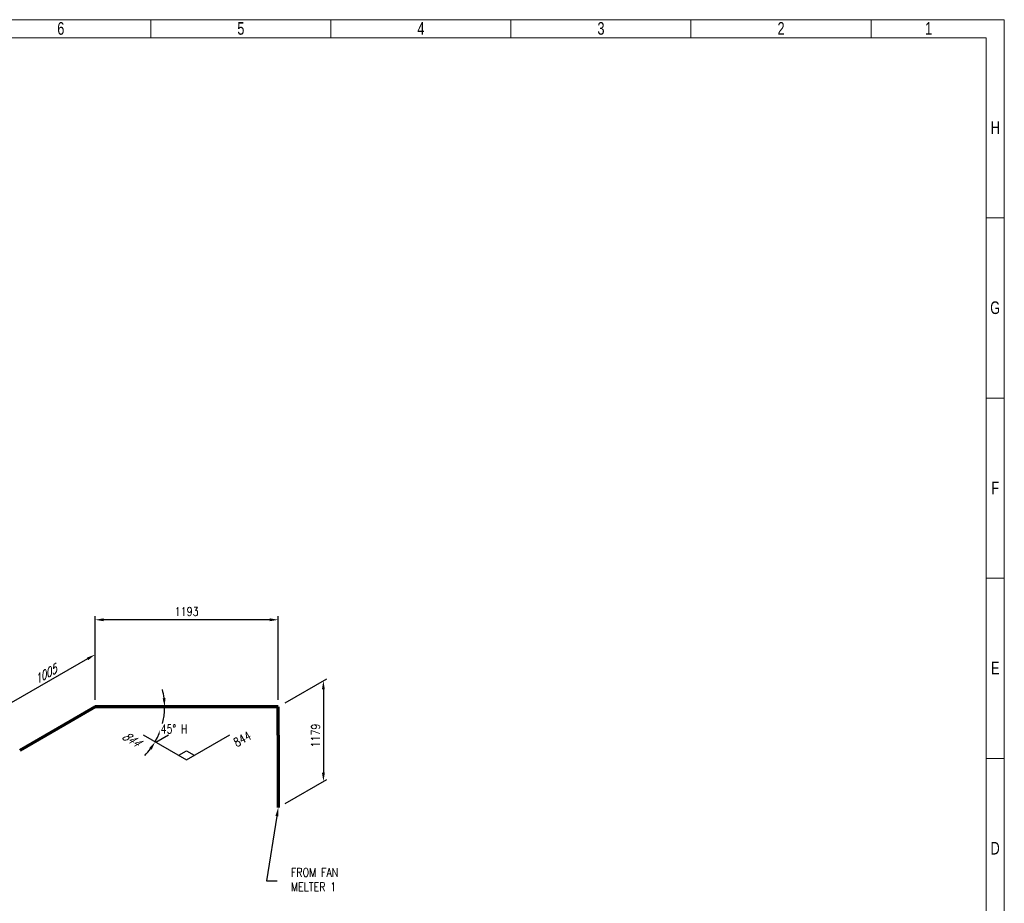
# Model space of a CAD drawing. Header units: millimetres. Extents: x 0 to 594, y 0 to 424.
# Tile 14 of 14: x 311 to 594, y 171 to 424. Entities that reach past the tile are written whole.
import ezdxf
from ezdxf import colors
from ezdxf.entities.mleader import LeaderData, LeaderLine
from ezdxf.math import Vec2, Vec3

# ---------------------------------------------------------------- set-up
doc = ezdxf.new("R2010")
doc.units = ezdxf.units.MM
doc.header["$LTSCALE"] = 0.25
for name, color, linetype in [('Annotation', 7, 'Continuous'), ('Dimension', 1, 'Continuous'), ('Skew Box', 7, 'Continuous')]:
    doc.layers.add(name, color=color, linetype=linetype)
doc.layers.add('Pipe', color=3, linetype='Continuous', lineweight=70)
doc.styles.add('AdskIsoAnnotation', font='romans.shx', dxfattribs={"width": 0.8, "height": 1})
doc.styles.add('AdskIsoMetric', font='romans.shx', dxfattribs={"width": 0.8, "height": 2.5})
doc.styles.add('AdskIsoMetric-30', font='romans.shx', dxfattribs={"width": 0.8, "height": 2.5})
doc.styles.add('AdskIsoMetric30', font='romans.shx', dxfattribs={"width": 0.8, "oblique": 30, "height": 2.5})
doc.styles.add('SLDTEXTSTYLE3', font='TXT', dxfattribs={"width": 0.75})
doc.styles.get("Standard").update_dxf_attribs({"font": 'arial.ttf'})
doc.dimstyles.new('AdskIsoMetric', dxfattribs={"dimtxt": 2.5, "dimasz": 2.5, "dimexe": 1, "dimexo": 2, "dimgap": 0.8, "dimtad": 1, "dimdec": 0, "dimrnd": 1, "dimzin": 0, "dimdsep": 46, "dimtxsty": 'AdskIsoMetric', "dimcen": 0, "dimclrt": 7, "dimadec": 0, "dimazin": 0, "dimtfac": 1, "dimtdec": 0, "dimtmove": 1, "dimatfit": 3, "dimfxl": 1, "dimtfill": 1, "dimfrac": 2, "dimtolj": 1, "dimtzin": 0, "dimarcsym": 0})

# ---------------------------------------------------------------- blocks, each defined once
blk = doc.blocks.new('*D33')
at = {"layer": 'Defpoints', "color": 0, "transparency": 16777216}
for p in [(332.71, 226.96), (352.71, 226.96)]:
    blk.add_point(p, dxfattribs=at)
at = {"layer": 'Dimension', "color": 0, "lineweight": -2, "transparency": 16777216}
for start, end in [(7.1667, 14.3333), (330, 0), (315.6667, 322.8334)]:
    blk.add_arc((332.71, 226.96), 20, start, end, dxfattribs=at)
at = {"layer": 'Dimension', "color": 0, "transparency": 16777216}
for points in [[(352.97, 229.48), (352.14, 229.43), (352.71, 226.96)], [(348.3, 215.11), (348.99, 214.65), (350.03, 216.96)]]:
    blk.add_solid(points, dxfattribs=at)
at = {"layer": 'Dimension', "color": 7, "transparency": 16777216, "insert": (355.4, 220.59), "char_height": 2.5, "attachment_point": 5, "style": 'AdskIsoMetric', "bg_fill": 3, "box_fill_scale": 1.1, "bg_fill_color": 256, "bg_fill_true_color": 13158600, "bg_fill_transparency": 0}
blk.add_mtext('\\A1;45° H', dxfattribs=at)
at = {"layer": 'Defpoints', "color": 0, "transparency": 16777216}
for p in [(352.41, 223.49), (350.03, 216.96)]:
    blk.add_point(p, dxfattribs=at)
blk = doc.blocks.new('*D49')
at = {"layer": 'Defpoints', "color": 0, "transparency": 16777216}
for p in [(332.71, 226.96), (304, 225.38), (304, 210.38)]:
    blk.add_point(p, dxfattribs=at)
at = {"layer": 'Dimension', "color": 0, "lineweight": -2, "transparency": 16777216}
for p, q in [((330.54, 240.71), (306.16, 226.63)), ((332.71, 229.27), (332.71, 243.12)), ((304, 212.69), (304, 226.54))]:
    blk.add_line(p, q, dxfattribs=at)
at = {"layer": 'Dimension', "color": 0, "transparency": 16777216}
for points in [[(330.34, 241.07), (330.75, 240.35), (332.71, 241.96)], [(305.95, 226.99), (306.37, 226.27), (304, 225.38)]]:
    blk.add_solid(points, dxfattribs=at)
at = {"layer": 'Dimension', "color": 7, "transparency": 16777216, "insert": (318.35, 236.26), "char_height": 2.5, "attachment_point": 5, "rotation": 30, "style": 'AdskIsoMetric30', "bg_fill": 3, "box_fill_scale": 1.1, "bg_fill_color": 256, "bg_fill_true_color": 13158600, "bg_fill_transparency": 0}
blk.add_mtext('\\A1;1005', dxfattribs=at)
blk = doc.blocks.new('*D52')
at = {"layer": 'Defpoints', "color": 0, "transparency": 16777216}
for p in [(332.71, 251.96), (332.71, 226.96), (385.35, 226.96)]:
    blk.add_point(p, dxfattribs=at)
at = {"layer": 'Dimension', "color": 0, "lineweight": -2, "transparency": 16777216}
for p, q in [((332.71, 228.96), (332.71, 252.96)), ((382.85, 251.96), (335.21, 251.96)), ((385.35, 228.96), (385.35, 252.96))]:
    blk.add_line(p, q, dxfattribs=at)
at = {"layer": 'Dimension', "color": 0, "transparency": 16777216}
for points in [[(335.21, 252.38), (335.21, 251.54), (332.71, 251.96)], [(382.85, 252.38), (382.85, 251.54), (385.35, 251.96)]]:
    blk.add_solid(points, dxfattribs=at)
at = {"layer": 'Dimension', "color": 7, "transparency": 16777216, "insert": (359.03, 254.35), "char_height": 2.5, "attachment_point": 5, "rotation": 0, "style": 'AdskIsoMetric', "bg_fill": 3, "box_fill_scale": 1.1, "bg_fill_color": 256, "bg_fill_true_color": 13158600, "bg_fill_transparency": 0}
blk.add_mtext('\\A1;1193', dxfattribs=at)
blk = doc.blocks.new('*D53')
at = {"layer": 'Defpoints', "color": 0, "transparency": 16777216}
for p in [(385.35, 226.96), (398.34, 205.54), (385.35, 198.04)]:
    blk.add_point(p, dxfattribs=at)
at = {"layer": 'Dimension', "color": 0, "lineweight": -2, "transparency": 16777216}
for p, q in [((387.35, 228.12), (399.34, 235.04)), ((398.34, 231.96), (398.34, 208.04)), ((387.35, 199.2), (399.34, 206.12))]:
    blk.add_line(p, q, dxfattribs=at)
at = {"layer": 'Dimension', "color": 0, "transparency": 16777216}
for points in [[(397.92, 231.96), (398.76, 231.96), (398.34, 234.46)], [(397.92, 208.04), (398.76, 208.04), (398.34, 205.54)]]:
    blk.add_solid(points, dxfattribs=at)
at = {"layer": 'Dimension', "color": 7, "transparency": 16777216, "insert": (396.1, 218.71), "char_height": 2.5, "attachment_point": 5, "rotation": 90, "style": 'AdskIsoMetric-30', "bg_fill": 3, "box_fill_scale": 1.1, "bg_fill_color": 256, "bg_fill_true_color": 13158600, "bg_fill_transparency": 0}
blk.add_mtext('\\A1;1179', dxfattribs=at)
blk = doc.blocks.new('*D54')
at = {"layer": 'Defpoints', "color": 0, "transparency": 16777216}
for p in [(332.71, 226.96), (359.03, 211.76), (359.03, 211.76)]:
    blk.add_point(p, dxfattribs=at)
at = {"layer": 'Dimension', "color": 7, "transparency": 16777216, "insert": (343.02, 217.72), "char_height": 2.5, "attachment_point": 5, "rotation": 330, "style": 'AdskIsoMetric30', "bg_fill": 3, "box_fill_scale": 1.1, "bg_fill_color": 256, "bg_fill_true_color": 13158600, "bg_fill_transparency": 0}
blk.add_mtext('\\A1;844', dxfattribs=at)
blk = doc.blocks.new('*D55')
at = {"layer": 'Defpoints', "color": 0, "transparency": 16777216}
for p in [(385.35, 226.96), (385.35, 226.96), (359.03, 211.76)]:
    blk.add_point(p, dxfattribs=at)
at = {"layer": 'Dimension', "color": 7, "transparency": 16777216, "insert": (375.03, 217.72), "char_height": 2.5, "attachment_point": 5, "rotation": 30, "style": 'AdskIsoMetric-30', "bg_fill": 3, "box_fill_scale": 1.1, "bg_fill_color": 256, "bg_fill_true_color": 13158600, "bg_fill_transparency": 0}
blk.add_mtext('\\A1;844', dxfattribs=at)
blk = doc.blocks.new('Elbow-7-Iso2DSkew90')
at = {"color": 0, "linetype": 'ByBlock', "lineweight": -2, "extrusion": (0, 0.816497, 0.57735)}
for p, q in [((10, 0), (0, 0)), ((0, 0), (-7.07, -4.08)), ((0, 0), (0, 0))]:
    blk.add_line(p, q, dxfattribs=at)
blk = doc.blocks.new('Elbow-1-Iso2DSkew0')
at = {"color": 0, "linetype": 'ByBlock', "lineweight": -2, "extrusion": (0, -0.57735, 0.816497)}
for p, q in [((0, 0), (-10, 0)), ((0, 0), (0, 0)), ((0, -8.16), (0, 0))]:
    blk.add_line(p, q, dxfattribs=at)
blk = doc.blocks.new('cajetin')
at = {"color": 7, "linetype": 'Continuous', "lineweight": 18}
for p, q in [((0, 615), (861, 615)), ((505.5, 607.5), (505.5, 615)), ((580.5, 607.5), (580.5, 615)), ((655.5, 607.5), (655.5, 615)), ((730.5, 607.5), (730.5, 615)), ((805.5, 607.5), (805.5, 615)), ((861, 615), (861, 0)), ((7.5, 607.5), (853.5, 607.5)), ((853.5, 607.5), (853.5, 7.5)), ((853.5, 532.5), (861, 532.5)), ((853.5, 457.5), (861, 457.5)), ((853.5, 382.5), (861, 382.5)), ((853.5, 307.5), (861, 307.5)), ((853.5, 307.5), (853.5, 307.5))]:
    blk.add_line(p, q, dxfattribs=at)
at = {"color": 7, "linetype": 'Continuous', "lineweight": 0, "char_height": 5.25, "attachment_point": 2, "style": 'SLDTEXTSTYLE3'}
for s, insert in [('6', (468.01, 613.99)), ('5', (543.01, 613.99)), ('4', (618.01, 613.99)), ('3', (693.01, 613.99)), ('2', (768.01, 613.99)), ('1', (829.51, 613.99)), ('H', (857.25, 572.74)), ('G', (857.18, 497.74)), ('F', (857.21, 422.74)), ('E', (857.24, 347.74)), ('D', (857.18, 272.74))]:
    blk.add_mtext(s, dxfattribs=dict(at, insert=insert))

msp = doc.modelspace()

# ---------------------------------------------------------------- hatches: boundary and pattern name
at = {"layer": 'Skew Box'}
h = msp.add_hatch(dxfattribs=at)
h.set_pattern_fill('LINE', color=256, angle=30, style=0)
h.paths.add_polyline_path([(352.7149, 215.4106), (349.6819, 217.1617), (352.7977, 218.9606), (358.8638, 218.9606)], flags=0)

# ---------------------------------------------------------------- linework, layer by layer
at = {"layer": 'Skew Box', "extrusion": (-7.99109e-14, 6.90174e-13, -1), "elevation": 0}
msp.add_lwpolyline([(-346.5662, 218.9606), (-359.0293, 211.765), (-371.4924, 218.9606)], dxfattribs=at)
at = {"layer": 'Skew Box', "color": 1, "extrusion": (-7.99109e-14, 6.90174e-13, -1)}
msp.add_lwpolyline([(-356.8296, 213.035), (-359.0293, 214.305), (-361.229, 213.035)], dxfattribs=at)

# ---------------------------------------------------------------- leaders
at = {"layer": 'Annotation'}
ml = msp.add_multileader_mtext('Standard', dxfattribs=at)
ml.set_content('')
ml.set_leader_properties()
ml.build(insert=Vec2(0, 0))
ml.multileader.update_dxf_attribs({"dogleg_length": 3.0619, "arrow_head_size": 2.5})
ctx = ml.context
ctx.base_point, ctx.arrow_head_size = Vec3(378.9381, 177), 2.5
notes = []
notes.append((ctx, [(0, (1, 1, 0), (382, 177), (1, 0), 3.0619, [(0, [(385.3489, 198.0448)], 0, [])])]))
ctx.mtext, ml.multileader.dxf.content_type = None, 0
for ctx, leaders in notes:
    for number, flags, end, landing, length, lines in leaders:
        leader = LeaderData()
        leader.index, (leader.has_last_leader_line, leader.has_dogleg_vector, leader.attachment_direction) = number, flags
        leader.last_leader_point, leader.dogleg_vector, leader.dogleg_length = Vec3(end), Vec3(landing), length
        for number, points, colour, breaks in lines:
            line = LeaderLine()
            line.index, line.vertices, line.color, line.breaks = number, Vec3.list(points), colors.encode_raw_color(colour), breaks
            leader.lines.append(line)
        ctx.leaders.append(leader)

# ---------------------------------------------------------------- next in the draw order: dimensions: what is measured, and where the dimension line sits
at = {"layer": 'Dimension'}
dim = msp.add_angular_dim_3p(base=(352.4059, 223.4876), center=(332.7098, 226.9606), p1=(350.0303, 216.9606), p2=(352.7098, 226.9606), text='45° H', dimstyle='AdskIsoMetric', override={"dimexe": 20, "dimexo": 0, "dimtad": 1, "dimtih": 0, "dimse1": 1, "dimse2": 1, "dimsd1": 0, "dimsd2": 0}, dxfattribs=at)
dim.commit()
dim.dimension.update_dxf_attribs({"geometry": '*D33', "text_midpoint": (355.4024, 220.5908), "dimtype": 165})

# ---------------------------------------------------------------- next in the draw order: dimensions: what is measured, and where the dimension line sits
dim = msp.add_linear_dim(base=(303.9957, 225.3825), p1=(332.7098, 226.9606), p2=(303.9957, 210.3825), angle=210, text='1005', dimstyle='AdskIsoMetric', override={"dimtad": 0, "dimlfac": 30.316622, "dimtxsty": 'AdskIsoMetric30', "dimse1": 0, "dimse2": 0, "dimsd1": 0, "dimsd2": 0, "dimtmove": 1}, dxfattribs=at)
dim.commit()
dim.dimension.update_dxf_attribs({"geometry": '*D49', "text_midpoint": (318.3527, 236.2579), "dimtype": 160})

# ---------------------------------------------------------------- next in the draw order: linework, layer by layer
at = {"layer": 'Pipe'}
msp.add_lwpolyline([(325.6387, 222.8781), (311.0667, 214.465)], dxfattribs=at)

# ---------------------------------------------------------------- next in the draw order: dimensions: what is measured, and where the dimension line sits
at = {"layer": 'Dimension'}
dim = msp.add_linear_dim(base=(332.7097, 251.9606), p1=(385.3489, 226.9606), p2=(332.7098, 226.9606), angle=180.000037, text='1193', dimstyle='AdskIsoMetric', override={"dimtad": 0, "dimlfac": 22.669502, "dimtxsty": 'AdskIsoMetric', "dimse1": 0, "dimse2": 0, "dimsd1": 0, "dimsd2": 0, "dimtmove": 1}, dxfattribs=at)
dim.commit()
dim.dimension.update_dxf_attribs({"geometry": '*D52', "text_midpoint": (359.0293, 254.3536), "dimtype": 160})

# ---------------------------------------------------------------- next in the draw order: dimensions: what is measured, and where the dimension line sits
for base, p1, p2, angle, text, override, picture, middle in [((398.3392, 205.5448), (385.3489, 226.9606), (385.3489, 198.0448), 270, '1179', {"dimtad": 0, "dimlfac": 40.780224, "dimtxsty": 'AdskIsoMetric-30', "dimse1": 0, "dimse2": 0, "dimsd1": 0, "dimsd2": 0, "dimtmove": 1}, '*D53', (396.0994, 218.7095)), ((359.0284, 211.7645), (332.7098, 226.9606), (359.0293, 211.765), 330, '844', {"dimtad": 0, "dimlfac": 27.764386, "dimtxsty": 'AdskIsoMetric30', "dimse1": 1, "dimse2": 1, "dimsd1": 1, "dimsd2": 1, "dimtmove": 2}, '*D54', (343.0239, 217.7198))]:
    dim = msp.add_linear_dim(base=base, p1=p1, p2=p2, angle=angle, text=text, dimstyle='AdskIsoMetric', override=override, dxfattribs=at)
    dim.commit()
    dim.dimension.update_dxf_attribs({"geometry": picture, "text_midpoint": middle, "dimtype": 160})

# ---------------------------------------------------------------- next in the draw order: block references
at = {"layer": 'Pipe'}
msp.add_blockref('Elbow-7-Iso2DSkew90', (332.7098, 226.9606), dxfattribs=at)

# ---------------------------------------------------------------- next in the draw order: dimensions: what is measured, and where the dimension line sits
at = {"layer": 'Dimension'}
dim = msp.add_linear_dim(base=(385.3497, 226.9601), p1=(359.0293, 211.765), p2=(385.3489, 226.9606), angle=30, text='844', dimstyle='AdskIsoMetric', override={"dimtad": 0, "dimlfac": 27.764327, "dimtxsty": 'AdskIsoMetric-30', "dimse1": 1, "dimse2": 1, "dimsd1": 1, "dimsd2": 1, "dimtmove": 2}, dxfattribs=at)
dim.commit()
dim.dimension.update_dxf_attribs({"geometry": '*D55', "text_midpoint": (375.0347, 217.7199), "dimtype": 160})

# ---------------------------------------------------------------- next in the draw order: linework, layer by layer
at = {"layer": 'Pipe'}
for points in [[(375.3489, 226.9606), (342.7098, 226.9606)], [(385.3489, 218.7956), (385.3489, 198.0448)]]:
    msp.add_lwpolyline(points, dxfattribs=at)

# ---------------------------------------------------------------- next in the draw order: block references
at = {"xscale": 0.689895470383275, "yscale": 0.689895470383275, "zscale": 0.689895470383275}
msp.add_blockref('cajetin', (0, 0), dxfattribs=at)
at = {"layer": 'Pipe'}
msp.add_blockref('Elbow-1-Iso2DSkew0', (385.3489, 226.9606), dxfattribs=at)

# ---------------------------------------------------------------- next in the draw order: texts
at = {"layer": 'Annotation', "insert": (389, 174), "char_height": 2.5, "attachment_point": 7, "style": 'AdskIsoAnnotation', "bg_fill": 3, "box_fill_scale": 1, "bg_fill_color": 256, "bg_fill_true_color": 13158600, "bg_fill_transparency": 0}
msp.add_mtext('FROM FAN \\PMELTER 1', dxfattribs=at)

doc.saveas('drawing.dxf')
